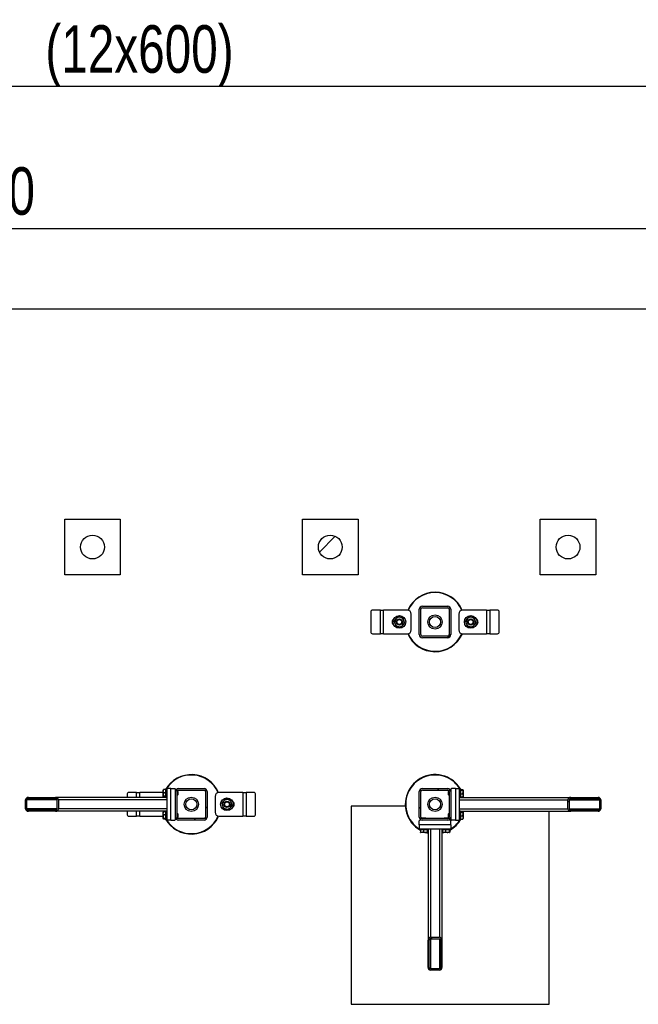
# Model space of a CAD drawing. Header units: millimetres. Extents: x 0 to 841, y 0 to 594.
# Tile 132 of 155: x 407 to 446, y 451 to 513. Entities that reach past the tile are written whole.
import ezdxf

# ---------------------------------------------------------------- set-up
doc = ezdxf.new("R2010")
doc.units = ezdxf.units.MM
doc.layers.add('COTES', color=1, linetype='Continuous')
doc.layers.add('TRAIT-FINS', color=9, linetype='Continuous')
doc.layers.add('TRAIT-FORT', color=4, linetype='Continuous', lineweight=25)
doc.styles.add('SLDTEXTSTYLE0', font='TXT', dxfattribs={"width": 0.75})
doc.dimstyles.new('SLDDIMSTYLE0', dxfattribs={"dimtxt": 3, "dimasz": 2, "dimexe": 0, "dimexo": 0.0625, "dimgap": 0.75, "dimtad": 1, "dimlfac": 40, "dimrnd": 1e-09, "dimzin": 12, "dimdsep": 46, "dimtxsty": 'SLDTEXTSTYLE0', "dimsah": 1, "dimcen": 0.09, "dimadec": 0, "dimazin": 3, "dimtfac": 1, "dimtofl": 0, "dimtmove": 0, "dimatfit": 3, "dimfxl": 1, "dimfrac": 2, "dimtolj": 1, "dimtzin": 12, "dimarcsym": 0})
doc.dimstyles.new('SLDDIMSTYLE1', dxfattribs={"dimtxt": 3, "dimasz": 2, "dimexe": 0, "dimexo": 0.0625, "dimgap": 0.75, "dimtad": 1, "dimdec": 0, "dimlfac": 40, "dimrnd": 1e-09, "dimzin": 12, "dimdsep": 46, "dimtxsty": 'SLDTEXTSTYLE0', "dimsah": 1, "dimcen": 0.09, "dimadec": 0, "dimazin": 3, "dimtfac": 1, "dimtdec": 0, "dimtofl": 0, "dimtmove": 0, "dimatfit": 3, "dimfxl": 1, "dimfrac": 2, "dimtolj": 1, "dimtzin": 12, "dimarcsym": 0})

# ---------------------------------------------------------------- blocks, each defined once
blk = doc.blocks.new('_D_11')
at = {"layer": 'COTES', "color": 1, "transparency": 16777216}
for p, q in [((324.511, 475.946), (324.511, 500.758)), ((486.011, 475.946), (486.011, 500.758)), ((324.511, 499.758), (486.011, 499.758))]:
    blk.add_line(p, q, dxfattribs=at)
for points in [[(324.511, 499.758), (326.511, 499.258), (326.511, 500.258)], [(486.011, 499.758), (484.011, 500.258), (484.011, 499.258)]]:
    blk.add_solid(points, dxfattribs=at)
at = {"layer": 'COTES', "color": 1, "transparency": 16777216, "insert": (400.828, 503.625), "char_height": 3, "attachment_point": 1, "style": 'SLDTEXTSTYLE0'}
blk.add_mtext('6460', dxfattribs=at)
blk = doc.blocks.new('_D_21')
at = {"layer": 'COTES', "color": 1, "transparency": 16777216}
for p, q in [((321.152, 480.672), (321.152, 509.713)), ((501.152, 480.672), (501.152, 509.713)), ((501.152, 508.713), (321.152, 508.713))]:
    blk.add_line(p, q, dxfattribs=at)
for points in [[(321.152, 508.713), (323.152, 508.213), (323.152, 509.213)], [(501.152, 508.713), (499.152, 509.213), (499.152, 508.213)]]:
    blk.add_solid(points, dxfattribs=at)
at = {"layer": 'COTES', "color": 1, "transparency": 16777216, "char_height": 3, "attachment_point": 1, "style": 'SLDTEXTSTYLE0'}
for s, insert in [('(12x600)', (408.179, 512.58)), ('7200', (398.187, 512.58))]:
    blk.add_mtext(s, dxfattribs=dict(at, insert=insert))

msp = doc.modelspace()

# ---------------------------------------------------------------- hatches: boundary and pattern name
at = {"layer": 'TRAIT-FINS'}
h = msp.add_hatch(dxfattribs=at)
h.set_pattern_fill('ANSI31', color=9, style=0)
edge = h.paths.add_edge_path(flags=0)
edge.add_arc((411.15193, 479.6718), 0.75, 0, 360)
h = msp.add_hatch(dxfattribs=at)
h.set_pattern_fill('ANSI31', color=9, style=0)
edge = h.paths.add_edge_path(flags=0)
edge.add_arc((426.15193, 479.6718), 0.75, 0, 360)
h = msp.add_hatch(dxfattribs=at)
h.set_pattern_fill('ANSI31', color=9, style=0)
edge = h.paths.add_edge_path(flags=0)
edge.add_arc((441.15193, 479.6718), 0.75, 0, 360)
h = msp.add_hatch(dxfattribs=at)
h.set_pattern_fill('ANSI31', color=9, angle=3e-322, style=0)
edge = h.paths.add_edge_path(flags=0)
edge.add_arc((433.56106, 475.74612), 0.2, 0, 90)
edge.add_line((433.56106, 475.94612), (431.96106, 475.94612))
edge.add_arc((431.96106, 475.74612), 0.2, 90, 180)
edge.add_line((431.76106, 475.74612), (431.76106, 474.14612))
edge.add_arc((431.96106, 474.14612), 0.2, 180, 270)
edge.add_line((431.96106, 473.94612), (433.56106, 473.94612))
edge.add_arc((433.56106, 474.14612), 0.2, 270, 360)
edge.add_line((433.76106, 474.14612), (433.76106, 475.74612))
edge = h.paths.add_edge_path(flags=0)
edge.add_line((431.96106, 475.84612), (433.56106, 475.84612))
edge.add_arc((433.56106, 475.74612), 0.1, 0, 90, ccw=False)
edge.add_line((433.66106, 475.74612), (433.66106, 474.14612))
edge.add_arc((433.56106, 474.14612), 0.1, 270, 360, ccw=False)
edge.add_line((433.56106, 474.04612), (431.96106, 474.04612))
edge.add_arc((431.96106, 474.14612), 0.1, 180, 270, ccw=False)
edge.add_line((431.86106, 474.14612), (431.86106, 475.74612))
edge.add_arc((431.96106, 475.74612), 0.1, 90, 180, ccw=False)
h = msp.add_hatch(dxfattribs=at)
h.set_pattern_fill('ANSI31', color=9, angle=3e-322, style=0)
edge = h.paths.add_edge_path(flags=0)
edge.add_line((408.82327, 463.88362), (407.10457, 463.88362))
edge.add_ellipse((407.10457, 463.73362), major_axis=(-0.1778, 0), ratio=0.84366149, start_angle=270, end_angle=360)
edge.add_line((406.92678, 463.73362), (406.92678, 463.15862))
edge.add_ellipse((407.10457, 463.15862), major_axis=(-0.1778, 0), ratio=0.84366149, start_angle=0, end_angle=90)
edge.add_line((407.10457, 463.00862), (408.82327, 463.00862))
edge.add_ellipse((408.82327, 463.15862), major_axis=(-0.1778, 0), ratio=0.84366149, start_angle=90, end_angle=180)
edge.add_line((409.00107, 463.15862), (409.00107, 463.73362))
edge.add_ellipse((408.82327, 463.73362), major_axis=(-0.1778, 0), ratio=0.84366149, start_angle=180, end_angle=270)
edge = h.paths.add_edge_path(flags=0)
edge.add_line((407.10457, 463.80862), (408.82327, 463.80862))
edge.add_ellipse((408.82327, 463.73362), major_axis=(-0.0889, 0), ratio=0.84366149, start_angle=180, end_angle=270, ccw=False)
edge.add_line((408.91217, 463.73362), (408.91217, 463.15862))
edge.add_ellipse((408.82327, 463.15862), major_axis=(-0.0889, 0), ratio=0.84366149, start_angle=90, end_angle=180, ccw=False)
edge.add_line((408.82327, 463.08362), (407.10457, 463.08362))
edge.add_ellipse((407.10457, 463.15862), major_axis=(-0.0889, 0), ratio=0.84366149, start_angle=0, end_angle=90, ccw=False)
edge.add_line((407.01568, 463.15862), (407.01568, 463.73362))
edge.add_ellipse((407.10457, 463.73362), major_axis=(-0.0889, 0), ratio=0.84366149, start_angle=-90, end_angle=0, ccw=False)
h = msp.add_hatch(dxfattribs=at)
h.set_pattern_fill('ANSI31', color=9, angle=3e-322, style=0)
edge = h.paths.add_edge_path(flags=0)
edge.add_arc((418.18606, 464.24612), 0.2, 0, 90)
edge.add_line((418.18606, 464.44612), (416.58606, 464.44612))
edge.add_arc((416.58606, 464.24612), 0.2, 90, 180)
edge.add_line((416.38606, 464.24612), (416.38606, 462.64612))
edge.add_arc((416.58606, 462.64612), 0.2, 180, 270)
edge.add_line((416.58606, 462.44612), (418.18606, 462.44612))
edge.add_arc((418.18606, 462.64612), 0.2, 270, 360)
edge.add_line((418.38606, 462.64612), (418.38606, 464.24612))
edge = h.paths.add_edge_path(flags=0)
edge.add_line((416.58606, 464.34612), (418.18606, 464.34612))
edge.add_arc((418.18606, 464.24612), 0.1, 0, 90, ccw=False)
edge.add_line((418.28606, 464.24612), (418.28606, 462.64612))
edge.add_arc((418.18606, 462.64612), 0.1, 270, 360, ccw=False)
edge.add_line((418.18606, 462.54612), (416.58606, 462.54612))
edge.add_arc((416.58606, 462.64612), 0.1, 180, 270, ccw=False)
edge.add_line((416.48606, 462.64612), (416.48606, 464.24612))
edge.add_arc((416.58606, 464.24612), 0.1, 90, 180, ccw=False)
h = msp.add_hatch(dxfattribs=at)
h.set_pattern_fill('ANSI31', color=9, angle=3e-322, style=0)
edge = h.paths.add_edge_path(flags=0)
edge.add_arc((431.96106, 464.24612), 0.2, 90, 180)
edge.add_line((431.76106, 464.24612), (431.76106, 462.64612))
edge.add_arc((431.96106, 462.64612), 0.2, 180, 270)
edge.add_line((431.96106, 462.44612), (433.56106, 462.44612))
edge.add_arc((433.56106, 462.64612), 0.2, 270, 360)
edge.add_line((433.76106, 462.64612), (433.76106, 464.24612))
edge.add_arc((433.56106, 464.24612), 0.2, 0, 90)
edge.add_line((433.56106, 464.44612), (431.96106, 464.44612))
edge = h.paths.add_edge_path(flags=0)
edge.add_line((431.86106, 462.64612), (431.86106, 464.24612))
edge.add_arc((431.96106, 464.24612), 0.1, 90, 180, ccw=False)
edge.add_line((431.96106, 464.34612), (433.56106, 464.34612))
edge.add_arc((433.56106, 464.24612), 0.1, 0, 90, ccw=False)
edge.add_line((433.66106, 464.24612), (433.66106, 462.64612))
edge.add_arc((433.56106, 462.64612), 0.1, 270, 360, ccw=False)
edge.add_line((433.56106, 462.54612), (431.96106, 462.54612))
edge.add_arc((431.96106, 462.64612), 0.1, 180, 270, ccw=False)
h = msp.add_hatch(dxfattribs=at)
h.set_pattern_fill('ANSI31', color=9, angle=3e-322, style=0)
edge = h.paths.add_edge_path(flags=0)
edge.add_line((441.32385, 463.00862), (443.04255, 463.00862))
edge.add_ellipse((443.04255, 463.15862), major_axis=(0.1778, 0), ratio=0.84366149, start_angle=270, end_angle=360)
edge.add_line((443.22034, 463.15862), (443.22034, 463.73362))
edge.add_ellipse((443.04255, 463.73362), major_axis=(0.1778, 0), ratio=0.84366149, start_angle=0, end_angle=90)
edge.add_line((443.04255, 463.88362), (441.32385, 463.88362))
edge.add_ellipse((441.32385, 463.73362), major_axis=(0.1778, 0), ratio=0.84366149, start_angle=90, end_angle=180)
edge.add_line((441.14605, 463.73362), (441.14605, 463.15862))
edge.add_ellipse((441.32385, 463.15862), major_axis=(0.1778, 0), ratio=0.84366149, start_angle=180, end_angle=270)
edge = h.paths.add_edge_path(flags=0)
edge.add_line((443.04255, 463.08362), (441.32385, 463.08362))
edge.add_ellipse((441.32385, 463.15862), major_axis=(0.0889, 0), ratio=0.84366149, start_angle=180, end_angle=270, ccw=False)
edge.add_line((441.23495, 463.15862), (441.23495, 463.73362))
edge.add_ellipse((441.32385, 463.73362), major_axis=(0.0889, 0), ratio=0.84366149, start_angle=90, end_angle=180, ccw=False)
edge.add_line((441.32385, 463.80862), (443.04255, 463.80862))
edge.add_ellipse((443.04255, 463.73362), major_axis=(0.0889, 0), ratio=0.84366149, start_angle=0, end_angle=90, ccw=False)
edge.add_line((443.13145, 463.73362), (443.13145, 463.15862))
edge.add_ellipse((443.04255, 463.15862), major_axis=(0.0889, 0), ratio=0.84366149, start_angle=-90, end_angle=0, ccw=False)
h = msp.add_hatch(dxfattribs=at)
h.set_pattern_fill('ANSI31', color=9, angle=3e-322, style=0)
edge = h.paths.add_edge_path(flags=0)
edge.add_line((432.32356, 454.88333), (432.32356, 453.16463))
edge.add_ellipse((432.47356, 453.16463), major_axis=(0, -0.1778), ratio=0.84366149, start_angle=270, end_angle=360)
edge.add_line((432.47356, 452.98684), (433.04856, 452.98684))
edge.add_ellipse((433.04856, 453.16463), major_axis=(0, -0.1778), ratio=0.84366149, start_angle=0, end_angle=90)
edge.add_line((433.19856, 453.16463), (433.19856, 454.88333))
edge.add_ellipse((433.04856, 454.88333), major_axis=(0, -0.1778), ratio=0.84366149, start_angle=90, end_angle=180)
edge.add_line((433.04856, 455.06113), (432.47356, 455.06113))
edge.add_ellipse((432.47356, 454.88333), major_axis=(0, -0.1778), ratio=0.84366149, start_angle=180, end_angle=270)
edge = h.paths.add_edge_path(flags=0)
edge.add_line((432.39856, 453.16463), (432.39856, 454.88333))
edge.add_ellipse((432.47356, 454.88333), major_axis=(0, -0.0889), ratio=0.84366149, start_angle=180, end_angle=270, ccw=False)
edge.add_line((432.47356, 454.97223), (433.04856, 454.97223))
edge.add_ellipse((433.04856, 454.88333), major_axis=(0, -0.0889), ratio=0.84366149, start_angle=90, end_angle=180, ccw=False)
edge.add_line((433.12356, 454.88333), (433.12356, 453.16463))
edge.add_ellipse((433.04856, 453.16463), major_axis=(0, -0.0889), ratio=0.84366149, start_angle=0, end_angle=90, ccw=False)
edge.add_line((433.04856, 453.07573), (432.47356, 453.07573))
edge.add_ellipse((432.47356, 453.16463), major_axis=(0, -0.0889), ratio=0.84366149, start_angle=-90, end_angle=0, ccw=False)

# ---------------------------------------------------------------- linework, layer by layer
at = {"layer": 'TRAIT-FORT', "color": 4, "linetype": 'Continuous', "lineweight": 25}
for p, q in [((516.15193, 494.6718), (306.15193, 494.6718)), ((409.40193, 477.9218), (409.40193, 481.4218)), ((409.40193, 481.4218), (412.90193, 481.4218)), ((412.90193, 481.4218), (412.90193, 477.9218)), ((424.40193, 477.9218), (424.40193, 481.4218)), ((424.40193, 481.4218), (427.90193, 481.4218)), ((427.90193, 481.4218), (427.90193, 477.9218)), ((439.40193, 477.9218), (439.40193, 481.4218)), ((439.40193, 481.4218), (442.90193, 481.4218)), ((442.90193, 481.4218), (442.90193, 477.9218)), ((412.90193, 477.9218), (409.40193, 477.9218)), ((427.90193, 477.9218), (424.40193, 477.9218)), ((442.90193, 477.9218), (439.40193, 477.9218)), ((429.31106, 475.69612), (428.81621, 475.69612)), ((429.31106, 474.19612), (429.31106, 475.69612)), ((429.31106, 475.69612), (429.51106, 475.69612)), ((431.01106, 475.69612), (429.51106, 475.69612)), ((429.51106, 474.19612), (429.51106, 475.69612)), ((431.76106, 474.14612), (431.76106, 475.74612)), ((431.86106, 474.14612), (431.86106, 475.74612)), ((431.96106, 475.94612), (433.56106, 475.94612)), ((431.96106, 475.84612), (433.56106, 475.84612)), ((433.66106, 475.74612), (433.66106, 474.14612)), ((433.76106, 475.74612), (433.76106, 474.14612)), ((436.01106, 475.69612), (434.51106, 475.69612)), ((436.01106, 475.69612), (436.01106, 474.19612)), ((436.01106, 475.69612), (436.21106, 475.69612)), ((436.21106, 475.69612), (436.21106, 474.19612)), ((436.70592, 475.69612), (436.21106, 475.69612)), ((428.70795, 475.57112), (428.70795, 474.32112)), ((431.26106, 474.44612), (431.26106, 475.44612)), ((434.26106, 475.44612), (434.26106, 474.44612)), ((436.81417, 474.32112), (436.81417, 475.57112)), ((428.81621, 474.19612), (429.31106, 474.19612)), ((429.51106, 474.19612), (429.31106, 474.19612)), ((429.51106, 474.19612), (431.01106, 474.19612)), ((433.56106, 474.04612), (431.96106, 474.04612)), ((433.56106, 473.94612), (431.96106, 473.94612)), ((434.44215, 474.17382), (434.45664, 474.20618)), ((434.48108, 474.19968), (434.46487, 474.16338)), ((434.51106, 474.19612), (436.01106, 474.19612)), ((436.21106, 474.19612), (436.01106, 474.19612)), ((436.21106, 474.19612), (436.70592, 474.19612)), ((407.10457, 463.88362), (408.82327, 463.88362)), ((415.78606, 463.88362), (408.82327, 463.88362)), ((413.33295, 464.07112), (413.33295, 463.88362)), ((413.93606, 464.19612), (413.44121, 464.19612)), ((413.93606, 464.19612), (414.13606, 464.19612)), ((413.93606, 463.88362), (413.93606, 464.19612)), ((415.61106, 464.19612), (414.13606, 464.19612)), ((414.13606, 463.88362), (414.13606, 464.19612)), ((415.61814, 464.36026), (415.61106, 464.34799)), ((415.61106, 463.94424), (415.61106, 464.34799)), ((415.61106, 463.94424), (415.61814, 463.93198)), ((415.78606, 464.37214), (415.63617, 464.37214)), ((415.78606, 464.17642), (415.63617, 464.17642)), ((415.78606, 463.9504), (415.63617, 463.9504)), ((415.78606, 463.92009), (415.63617, 463.92009)), ((415.83606, 464.42112), (415.78606, 464.42112)), ((415.78606, 464.40014), (415.78606, 464.42112)), ((415.78606, 463.87112), (415.78606, 464.40014)), ((415.78606, 463.87112), (415.83606, 463.87112)), ((416.08606, 464.44612), (415.83606, 464.44612)), ((415.83606, 464.44612), (415.83606, 462.44612)), ((416.08606, 464.44612), (416.33606, 464.44612)), ((416.08606, 462.44612), (416.08606, 464.44612)), ((416.38606, 464.39612), (416.33606, 464.44612)), ((416.38606, 464.24612), (416.38606, 464.39612)), ((416.38763, 464.27112), (416.38606, 464.27112)), ((416.38606, 462.64612), (416.38606, 464.24612)), ((416.48606, 462.64612), (416.48606, 464.24612)), ((416.48606, 464.02112), (416.51856, 464.02112)), ((416.51856, 464.27112), (416.48924, 464.27112)), ((416.53606, 464.25362), (416.51856, 464.27112)), ((416.51856, 464.02112), (416.51856, 464.27112)), ((416.51856, 464.02112), (416.53606, 464.03862)), ((416.53606, 464.25362), (416.53606, 464.03862)), ((416.58606, 464.44612), (418.18606, 464.44612)), ((416.58606, 464.34612), (418.18606, 464.34612)), ((418.28606, 464.24612), (418.28606, 462.64612)), ((418.38606, 464.24612), (418.38606, 462.64612)), ((418.88606, 463.94612), (418.88606, 462.94612)), ((420.63606, 464.19612), (419.13606, 464.19612)), ((420.63606, 464.19612), (420.63606, 462.69612)), ((420.63606, 464.19612), (420.83606, 464.19612)), ((420.83606, 464.19612), (420.83606, 462.69612)), ((421.33092, 464.19612), (420.83606, 464.19612)), ((421.43917, 462.82112), (421.43917, 464.07112)), ((431.76106, 462.64612), (431.76106, 464.24612)), ((431.86106, 462.64612), (431.86106, 464.24612)), ((431.96106, 464.44612), (433.56106, 464.44612)), ((431.96106, 464.34612), (433.56106, 464.34612)), ((433.62856, 464.27112), (433.61106, 464.25362)), ((433.61106, 464.03862), (433.61106, 464.25362)), ((433.61106, 464.03862), (433.62856, 464.02112)), ((433.65789, 464.27112), (433.62856, 464.27112)), ((433.62856, 464.27112), (433.62856, 464.02112)), ((433.62856, 464.02112), (433.66106, 464.02112)), ((433.66106, 464.24612), (433.66106, 462.64612)), ((433.76106, 464.27112), (433.75949, 464.27112)), ((433.81106, 464.44612), (433.76106, 464.39612)), ((433.76106, 464.39612), (433.76106, 464.24612)), ((433.76106, 464.24612), (433.76106, 462.64612)), ((434.06106, 464.44612), (433.81106, 464.44612)), ((434.06106, 464.44612), (434.06106, 462.44612)), ((434.06106, 464.44612), (434.31106, 464.44612)), ((434.31106, 462.44612), (434.31106, 464.44612)), ((434.36106, 464.42112), (434.31106, 464.42112)), ((434.31106, 463.87112), (434.36106, 463.87112)), ((434.36106, 464.42112), (434.36106, 463.89209)), ((434.36106, 464.37214), (434.51095, 464.37214)), ((434.36106, 464.34184), (434.51095, 464.34184)), ((434.36106, 464.11582), (434.51095, 464.11582)), ((434.36106, 463.92009), (434.51095, 463.92009)), ((434.36106, 463.89209), (434.36106, 463.87112)), ((434.36106, 463.88362), (441.32385, 463.88362)), ((434.53606, 464.34799), (434.52898, 464.36026)), ((434.52898, 463.93198), (434.53606, 463.94424)), ((434.53606, 464.34799), (434.53606, 463.94424)), ((441.32385, 463.88362), (443.04255, 463.88362)), ((406.92678, 463.15862), (406.92678, 463.73362)), ((407.01568, 463.15862), (407.01568, 463.73362)), ((408.91217, 463.73362), (407.01568, 463.73362)), ((407.10457, 463.80862), (408.82327, 463.80862)), ((408.91217, 463.73362), (408.91217, 463.15862)), ((409.00107, 463.73362), (409.00107, 463.15862)), ((415.83606, 463.73362), (409.00107, 463.73362)), ((427.46307, 463.33424), (427.46307, 450.83424)), ((430.8894, 463.33424), (427.46307, 463.33424)), ((434.31106, 463.73362), (441.14605, 463.73362)), ((441.14605, 463.15862), (441.14605, 463.73362)), ((441.23495, 463.15862), (441.23495, 463.73362)), ((441.23495, 463.73362), (443.13145, 463.73362)), ((441.32385, 463.80862), (443.04255, 463.80862)), ((443.13145, 463.73362), (443.13145, 463.15862)), ((443.22034, 463.73362), (443.22034, 463.15862)), ((408.91217, 463.15862), (407.01568, 463.15862)), ((408.82327, 463.08362), (407.10457, 463.08362)), ((408.82327, 463.00862), (407.10457, 463.00862)), ((415.78606, 463.00862), (408.82327, 463.00862)), ((415.83606, 463.15862), (409.00107, 463.15862)), ((413.33295, 463.00862), (413.33295, 462.82112)), ((413.44121, 462.69612), (413.93606, 462.69612)), ((413.93606, 462.69612), (413.93606, 463.00862)), ((414.13606, 462.69612), (413.93606, 462.69612)), ((414.13606, 462.69612), (414.13606, 463.00862)), ((414.13606, 462.69612), (415.61106, 462.69612)), ((415.61814, 462.96026), (415.61106, 462.94799)), ((415.61106, 462.54424), (415.61106, 462.94799)), ((415.78606, 462.97214), (415.63617, 462.97214)), ((415.78606, 462.77642), (415.63617, 462.77642)), ((415.83606, 463.02112), (415.78606, 463.02112)), ((415.78606, 463.00014), (415.78606, 463.02112)), ((415.78606, 462.47112), (415.78606, 463.00014)), ((416.38606, 462.49612), (416.38606, 462.64612)), ((416.38606, 462.62112), (416.38763, 462.62112)), ((416.51856, 462.87112), (416.48606, 462.87112)), ((416.48924, 462.62112), (416.51856, 462.62112)), ((416.53606, 462.85362), (416.51856, 462.87112)), ((416.51856, 462.62112), (416.51856, 462.87112)), ((416.51856, 462.62112), (416.53606, 462.63862)), ((416.53606, 462.85362), (416.53606, 462.63862)), ((419.06715, 462.67382), (419.08164, 462.70618)), ((419.10608, 462.69968), (419.08987, 462.66338)), ((419.13606, 462.69612), (420.63606, 462.69612)), ((420.83606, 462.69612), (420.63606, 462.69612)), ((420.83606, 462.69612), (421.33092, 462.69612)), ((433.62856, 462.87112), (433.61106, 462.85362)), ((433.61106, 462.63862), (433.61106, 462.85362)), ((433.61106, 462.63862), (433.62856, 462.62112)), ((433.66106, 462.87112), (433.62856, 462.87112)), ((433.62856, 462.87112), (433.62856, 462.62112)), ((433.62856, 462.62112), (433.65789, 462.62112)), ((433.75949, 462.62112), (433.76106, 462.62112)), ((433.76106, 462.64612), (433.76106, 462.49612)), ((434.31106, 463.15862), (441.14605, 463.15862)), ((434.36106, 463.02112), (434.31106, 463.02112)), ((434.36106, 463.02112), (434.36106, 462.49209)), ((434.36106, 463.00862), (441.32385, 463.00862)), ((434.36106, 462.97214), (434.51095, 462.97214)), ((434.36106, 462.94184), (434.51095, 462.94184)), ((434.36106, 462.71582), (434.51095, 462.71582)), ((434.53606, 462.94799), (434.52898, 462.96026)), ((434.53606, 462.94799), (434.53606, 462.54424)), ((439.96307, 450.83424), (439.96307, 463.00862)), ((441.23495, 463.15862), (443.13145, 463.15862)), ((443.04255, 463.08362), (441.32385, 463.08362)), ((443.04255, 463.00862), (441.32385, 463.00862)), ((415.61106, 462.54424), (415.61814, 462.53198)), ((415.78606, 462.5504), (415.63617, 462.5504)), ((415.78606, 462.52009), (415.63617, 462.52009)), ((415.78606, 462.47112), (415.83606, 462.47112)), ((416.08606, 462.44612), (415.83606, 462.44612)), ((416.08606, 462.44612), (416.33606, 462.44612)), ((416.33606, 462.44612), (416.38606, 462.49612)), ((418.18606, 462.54612), (416.58606, 462.54612)), ((418.18606, 462.44612), (416.58606, 462.44612)), ((431.81106, 462.44612), (431.76106, 462.39612)), ((431.76106, 462.14612), (431.76106, 462.39612)), ((433.76106, 462.14612), (431.76106, 462.14612)), ((431.76106, 462.14612), (431.76106, 461.89612)), ((431.96106, 462.44612), (431.81106, 462.44612)), ((431.95356, 462.59612), (431.93606, 462.57862)), ((431.93606, 462.57862), (431.93606, 462.54929)), ((432.18606, 462.57862), (431.93606, 462.57862)), ((431.93606, 462.44769), (431.93606, 462.44612)), ((431.95356, 462.59612), (432.16856, 462.59612)), ((433.56106, 462.54612), (431.96106, 462.54612)), ((433.56106, 462.44612), (431.96106, 462.44612)), ((432.18606, 462.57862), (432.16856, 462.59612)), ((432.18606, 462.54612), (432.18606, 462.57862)), ((433.35356, 462.59612), (433.33606, 462.57862)), ((433.33606, 462.57862), (433.33606, 462.54612)), ((433.58606, 462.57862), (433.33606, 462.57862)), ((433.35356, 462.59612), (433.56856, 462.59612)), ((433.71106, 462.44612), (433.56106, 462.44612)), ((433.58606, 462.57862), (433.56856, 462.59612)), ((433.58606, 462.54929), (433.58606, 462.57862)), ((433.58606, 462.44612), (433.58606, 462.44769)), ((433.76106, 462.39612), (433.71106, 462.44612)), ((433.76106, 462.49612), (433.81106, 462.44612)), ((433.76106, 462.14612), (433.76106, 462.39612)), ((433.76106, 462.14612), (433.76106, 461.89612)), ((434.06106, 462.44612), (433.81106, 462.44612)), ((434.06106, 462.44612), (434.31106, 462.44612)), ((434.31106, 462.47112), (434.36106, 462.47112)), ((434.36106, 462.52009), (434.51095, 462.52009)), ((434.36106, 462.49209), (434.36106, 462.47112)), ((434.52898, 462.53198), (434.53606, 462.54424)), ((431.76106, 461.89612), (433.76106, 461.89612)), ((431.78606, 461.89612), (431.78606, 461.84612)), ((431.80704, 461.84612), (431.78606, 461.84612)), ((432.33606, 461.84612), (431.80704, 461.84612)), ((431.83504, 461.84612), (431.83504, 461.69623)), ((431.84692, 461.6782), (431.85919, 461.67112)), ((432.26294, 461.67112), (431.85919, 461.67112)), ((432.03076, 461.84612), (432.03076, 461.69623)), ((432.25678, 461.84612), (432.25678, 461.69623)), ((432.26294, 461.67112), (432.2752, 461.6782)), ((432.28709, 461.84612), (432.28709, 461.69623)), ((432.32356, 461.84612), (432.32356, 454.88333)), ((432.33606, 461.84612), (432.33606, 461.89612)), ((432.47356, 461.89612), (432.47356, 455.06113)), ((433.04856, 461.89612), (433.04856, 455.06113)), ((433.18606, 461.89612), (433.18606, 461.84612)), ((433.20704, 461.84612), (433.18606, 461.84612)), ((433.19856, 461.84612), (433.19856, 454.88333)), ((433.19856, 461.64859), (433.28248, 461.67112)), ((433.73606, 461.84612), (433.20704, 461.84612)), ((433.23504, 461.84612), (433.23504, 461.69623)), ((433.24692, 461.6782), (433.25919, 461.67112)), ((433.66294, 461.67112), (433.25919, 461.67112)), ((433.43076, 461.84612), (433.43076, 461.69623)), ((433.65678, 461.84612), (433.65678, 461.69623)), ((433.66294, 461.67112), (433.6752, 461.6782)), ((433.68709, 461.84612), (433.68709, 461.69623)), ((433.73606, 461.84612), (433.73606, 461.89612)), ((432.32356, 453.16463), (432.32356, 454.88333)), ((432.39856, 453.16463), (432.39856, 454.88333)), ((432.47356, 455.06113), (433.04856, 455.06113)), ((432.47356, 454.97223), (433.04856, 454.97223)), ((432.47356, 454.97223), (432.47356, 453.07573)), ((433.04856, 454.97223), (433.04856, 453.07573)), ((433.12356, 454.88333), (433.12356, 453.16463)), ((433.19856, 454.88333), (433.19856, 453.16463)), ((433.04856, 453.07573), (432.47356, 453.07573)), ((433.04856, 452.98684), (432.47356, 452.98684)), ((427.46307, 450.83424), (439.96307, 450.83424))]:
    msp.add_line(p, q, dxfattribs=at)
at = {"layer": 'TRAIT-FORT', "color": 4, "linetype": 'Continuous', "lineweight": 25, "flags": 128}
for points in [[(434.55859, 463.88362), (434.55691, 463.89045), (434.53606, 463.96753)], [(434.53606, 462.9247), (434.5577, 463.00499), (434.55859, 463.00862)], [(432.23964, 461.67112), (432.28898, 461.65736), (432.32356, 461.64859)], [(433.36521, 461.67112), (433.30501, 461.65175), (433.19856, 461.62287)]]:
    msp.add_lwpolyline(points, dxfattribs=at)
at = {"layer": 'TRAIT-FORT', "color": 4, "linetype": 'Continuous', "lineweight": 25}
for centre, radius in [((411.15193, 479.6718), 0.75), ((426.15193, 479.6718), 0.75), ((441.15193, 479.6718), 0.75), ((430.51106, 474.94612), 0.4), ((430.51106, 474.94612), 0.2), ((430.51106, 474.94612), 0.1525), ((432.76106, 474.94612), 0.45), ((432.76106, 474.94612), 0.35), ((435.01106, 474.94612), 0.4), ((435.01106, 474.94612), 0.2), ((435.01106, 474.94612), 0.1525), ((417.38606, 463.44612), 0.45), ((419.63606, 463.44612), 0.4), ((432.76106, 463.44612), 0.45), ((417.38606, 463.44612), 0.35), ((419.63606, 463.44612), 0.2), ((419.63606, 463.44612), 0.1525), ((432.76106, 463.44612), 0.35)]:
    msp.add_circle(centre, radius, dxfattribs=at)
for centre, radius, start, end in [((432.76106, 474.94612), 1.875, 23.4127467, 156.5397294), ((432.76106, 474.94612), 1.85, 23.583394, 156.4290806), ((428.82523, 475.57893), 0.11753, 94.4019497, 183.811261), ((431.01106, 475.44612), 0.25, 0, 90), ((431.96106, 475.74612), 0.2, 90, 180), ((431.96106, 475.74612), 0.1, 90, 180), ((433.56106, 475.74612), 0.2, 0, 90), ((433.56106, 475.74612), 0.1, 0, 90), ((434.51106, 475.44612), 0.25, 90, 180), ((436.6969, 475.57893), 0.11753, 356.188739, 85.5980503), ((430.26106, 474.94612), 0.2125, 118.8911536, 240.7990621), ((430.51106, 474.94612), 0.3, 139.4977942, 199.4977942), ((430.51106, 474.94612), 0.3, 79.4977942, 139.4977942), ((430.51106, 474.94612), 0.3, 19.4977942, 79.4977942), ((430.51106, 474.94612), 0.3, 319.4977942, 19.4977942), ((435.01106, 474.94612), 0.3, 139.4977942, 199.4977942), ((435.01106, 474.94612), 0.3, 79.4977942, 139.4977942), ((435.01106, 474.94612), 0.3, 19.4977942, 79.4977942), ((435.01106, 474.94612), 0.3, 319.4977942, 19.4977942), ((435.26106, 474.94612), 0.2125, 298.8911536, 60.7990621), ((430.51106, 474.94612), 0.3, 199.4977942, 259.4977942), ((430.51106, 474.94612), 0.3, 259.4977942, 319.4977942), ((431.01106, 474.44612), 0.25, 270, 0), ((434.51106, 474.44612), 0.25, 180, 270), ((435.01106, 474.94612), 0.3, 199.4977942, 259.4977942), ((435.01106, 474.94612), 0.3, 259.4977942, 319.4977942), ((428.82523, 474.31331), 0.11753, 176.188739, 265.5980503), ((432.76106, 474.94612), 1.875, 203.4118281, 335.3258104), ((432.76106, 474.94612), 1.85, 203.5723068, 335.3258104), ((431.96106, 474.14612), 0.2, 180, 270), ((431.96106, 474.14612), 0.1, 180, 270), ((433.56106, 474.14612), 0.2, 270, 0), ((433.56106, 474.14612), 0.1, 270, 0), ((436.6969, 474.31331), 0.11753, 274.4019497, 3.811261), ((417.38606, 463.44612), 1.875, 23.4127467, 150.4040958), ((417.38606, 463.44612), 1.85, 23.583394, 148.1951978), ((432.76106, 463.44612), 1.875, 65.3258104, 240.4040958), ((432.76106, 463.44612), 1.85, 65.3258104, 238.1951978), ((432.76106, 463.44612), 1.85, 31.8048022, 65.3258104), ((432.76106, 463.44612), 1.875, 29.5959042, 65.3258104), ((413.45023, 464.07893), 0.11753, 94.4019497, 183.811261), ((416.58606, 464.24612), 0.2, 90, 180), ((416.58606, 464.24612), 0.1, 90, 180), ((418.18606, 464.24612), 0.2, 0, 90), ((418.18606, 464.24612), 0.1, 0, 90), ((419.13606, 463.94612), 0.25, 90, 180), ((421.3219, 464.07893), 0.11753, 356.188739, 85.5980503), ((431.96106, 464.24612), 0.2, 90, 180), ((431.96106, 464.24612), 0.1, 90, 180), ((433.56106, 464.24612), 0.2, 0, 90), ((433.56106, 464.24612), 0.1, 0, 90), ((432.76106, 463.44612), 1.875, 13.4933988, 18.796905), ((419.63606, 463.44612), 0.3, 139.4977942, 199.4977942), ((419.63606, 463.44612), 0.3, 199.4977942, 259.4977942), ((419.63606, 463.44612), 0.3, 79.4977942, 139.4977942), ((419.63606, 463.44612), 0.3, 259.4977942, 319.4977942), ((419.63606, 463.44612), 0.3, 19.4977942, 79.4977942), ((419.63606, 463.44612), 0.3, 319.4977942, 19.4977942), ((419.88606, 463.44612), 0.2125, 298.8911536, 60.7990621), ((413.45023, 462.81331), 0.11753, 176.188739, 265.5980503), ((417.38606, 463.44612), 1.875, 209.5959042, 335.3258104), ((417.38606, 463.44612), 1.85, 211.8048022, 335.3258104), ((416.58606, 462.64612), 0.2, 180, 270), ((416.58606, 462.64612), 0.1, 180, 270), ((418.18606, 462.64612), 0.2, 270, 360), ((418.18606, 462.64612), 0.1, 270, 360), ((419.13606, 462.94612), 0.25, 180, 270), ((421.3219, 462.81331), 0.11753, 274.4019497, 3.811261), ((431.96106, 462.64612), 0.2, 180, 270), ((431.96106, 462.64612), 0.1, 180, 270), ((433.56106, 462.64612), 0.2, 270, 360), ((433.56106, 462.64612), 0.1, 270, 0), ((432.76106, 463.44612), 1.875, 341.203095, 346.5066012), ((432.76106, 463.44612), 1.875, 299.5959042, 330.4040958), ((432.76106, 463.44612), 1.85, 301.8048022, 328.1951978), ((432.76106, 463.44612), 1.875, 251.203095, 256.5066012)]:
    msp.add_arc(centre, radius, start, end, dxfattribs=at)
for centre, major_axis, start_param, end_param in [((407.10457, 463.73362), (-0.1778, 0), 4.71238898, 6.28318531), ((408.82327, 463.73362), (-0.1778, 0), 3.14159265, 4.71238898), ((441.32385, 463.73362), (0.1778, 0), 1.57079633, 3.14159265), ((443.04255, 463.73362), (0.1778, 0), 0, 1.57079633), ((407.10457, 463.73362), (-0.0889, 0), 4.71238898, 6.28318531), ((408.82327, 463.73362), (-0.0889, 0), 3.14159265, 4.71238898), ((441.32385, 463.73362), (0.0889, 0), 1.57079633, 3.14159265), ((443.04255, 463.73362), (0.0889, 0), 0, 1.57079633), ((407.10457, 463.15862), (-0.1778, 0), 0, 1.57079633), ((407.10457, 463.15862), (-0.0889, 0), 0, 1.57079633), ((408.82327, 463.15862), (-0.1778, 0), 1.57079633, 3.14159265), ((408.82327, 463.15862), (-0.0889, 0), 1.57079633, 3.14159265), ((441.32385, 463.15862), (0.1778, 0), 3.14159265, 4.71238898), ((441.32385, 463.15862), (0.0889, 0), 3.14159265, 4.71238898), ((443.04255, 463.15862), (0.0889, 0), 4.71238898, 6.28318531), ((443.04255, 463.15862), (0.1778, 0), 4.71238898, 6.28318531), ((432.47356, 454.88333), (0, -0.1778), 3.14159265, 4.71238898), ((432.47356, 454.88333), (0, -0.0889), 3.14159265, 4.71238898), ((433.04856, 454.88333), (0, -0.1778), 1.57079633, 3.14159265), ((433.04856, 454.88333), (0, -0.0889), 1.57079633, 3.14159265), ((432.47356, 453.16463), (0, -0.1778), 4.71238898, 6.28318531), ((432.47356, 453.16463), (0, -0.0889), 4.71238898, 6.28318531), ((433.04856, 453.16463), (0, -0.1778), 0, 1.57079633), ((433.04856, 453.16463), (0, -0.0889), 0, 1.57079633)]:
    msp.add_ellipse(centre, major_axis=major_axis, ratio=0.84366149, start_param=start_param, end_param=end_param, dxfattribs=at)
for points, knots in [([(430.28295, 475.14096), (430.26416, 475.11896), (430.22642, 475.07478), (430.18916, 475.03116), (430.17045, 475.00926)], [0, 0, 0, 0, 0.49784375, 1, 1, 1, 1]), ([(430.39544, 475.27266), (430.37688, 475.25094), (430.33963, 475.20732), (430.30189, 475.16314), (430.28295, 475.14096)], [0, 0, 0, 0, 0.49816549, 1, 1, 1, 1]), ([(430.56574, 475.24109), (430.5373, 475.24637), (430.48016, 475.25696), (430.42376, 475.26741), (430.39544, 475.27266)], [0, 0, 0, 0, 0.49784375, 1, 1, 1, 1]), ([(430.73605, 475.20952), (430.70795, 475.21473), (430.65155, 475.22519), (430.59442, 475.23578), (430.56574, 475.24109)], [0, 0, 0, 0, 0.49816549, 1, 1, 1, 1]), ([(430.79386, 475.04625), (430.7842, 475.07352), (430.76481, 475.1283), (430.74566, 475.18237), (430.73605, 475.20952)], [0, 0, 0, 0, 0.49784375, 1, 1, 1, 1]), ([(430.85167, 474.88298), (430.84213, 474.90991), (430.82299, 474.96398), (430.80359, 475.01876), (430.79386, 475.04625)], [0, 0, 0, 0, 0.49816549, 1, 1, 1, 1]), ([(434.78295, 475.14096), (434.76416, 475.11896), (434.72642, 475.07478), (434.68916, 475.03116), (434.67045, 475.00926)], [0, 0, 0, 0, 0.49784375, 1, 1, 1, 1]), ([(434.89544, 475.27266), (434.87688, 475.25094), (434.83963, 475.20732), (434.80189, 475.16314), (434.78295, 475.14096)], [0, 0, 0, 0, 0.49816548, 1, 1, 1, 1]), ([(435.06574, 475.24109), (435.0373, 475.24637), (434.98016, 475.25696), (434.92376, 475.26741), (434.89544, 475.27266)], [0, 0, 0, 0, 0.49784375, 1, 1, 1, 1]), ([(435.23605, 475.20952), (435.20795, 475.21473), (435.15155, 475.22519), (435.09442, 475.23578), (435.06574, 475.24109)], [0, 0, 0, 0, 0.49816548, 1, 1, 1, 1]), ([(435.29386, 475.04625), (435.2842, 475.07352), (435.26481, 475.1283), (435.24566, 475.18237), (435.23605, 475.20952)], [0, 0, 0, 0, 0.49784375, 1, 1, 1, 1]), ([(435.35167, 474.88298), (435.34213, 474.90991), (435.32299, 474.96398), (435.30359, 475.01876), (435.29386, 475.04625)], [0, 0, 0, 0, 0.49816548, 1, 1, 1, 1]), ([(430.17045, 475.00926), (430.17999, 474.98232), (430.19914, 474.92825), (430.21853, 474.87348), (430.22826, 474.84599)], [0, 0, 0, 0, 0.49816548, 1, 1, 1, 1]), ([(430.22826, 474.84599), (430.23792, 474.81872), (430.25732, 474.76394), (430.27646, 474.70987), (430.28608, 474.68271)], [0, 0, 0, 0, 0.49784375, 1, 1, 1, 1]), ([(430.28608, 474.68271), (430.31417, 474.67751), (430.37057, 474.66705), (430.42771, 474.65646), (430.45638, 474.65114)], [0, 0, 0, 0, 0.49816548, 1, 1, 1, 1]), ([(430.45638, 474.65114), (430.48482, 474.64587), (430.54196, 474.63528), (430.59836, 474.62482), (430.62668, 474.61957)], [0, 0, 0, 0, 0.49784375, 1, 1, 1, 1]), ([(430.62668, 474.61957), (430.64524, 474.6413), (430.6825, 474.68492), (430.72024, 474.7291), (430.73918, 474.75128)], [0, 0, 0, 0, 0.49816548, 1, 1, 1, 1]), ([(430.73918, 474.75128), (430.75796, 474.77327), (430.7957, 474.81746), (430.83296, 474.86107), (430.85167, 474.88298)], [0, 0, 0, 0, 0.49784375, 1, 1, 1, 1]), ([(434.67045, 475.00926), (434.67999, 474.98232), (434.69914, 474.92825), (434.71853, 474.87348), (434.72826, 474.84599)], [0, 0, 0, 0, 0.49816549, 1, 1, 1, 1]), ([(434.72826, 474.84599), (434.73792, 474.81872), (434.75732, 474.76394), (434.77646, 474.70987), (434.78608, 474.68271)], [0, 0, 0, 0, 0.49784375, 1, 1, 1, 1]), ([(434.78608, 474.68271), (434.81417, 474.67751), (434.87057, 474.66705), (434.92771, 474.65646), (434.95638, 474.65114)], [0, 0, 0, 0, 0.49816549, 1, 1, 1, 1]), ([(434.95638, 474.65114), (434.98482, 474.64587), (435.04196, 474.63528), (435.09836, 474.62482), (435.12668, 474.61957)], [0, 0, 0, 0, 0.49784375, 1, 1, 1, 1]), ([(435.12668, 474.61957), (435.14524, 474.6413), (435.1825, 474.68492), (435.22024, 474.7291), (435.23918, 474.75128)], [0, 0, 0, 0, 0.49816549, 1, 1, 1, 1]), ([(435.23918, 474.75128), (435.25796, 474.77327), (435.2957, 474.81746), (435.33296, 474.86107), (435.35167, 474.88298)], [0, 0, 0, 0, 0.49784375, 1, 1, 1, 1]), ([(415.63617, 463.92009), (415.62858, 463.92395), (415.61602, 463.93033), (415.61719, 463.93957), (415.62591, 463.9458), (415.6339, 463.94937), (415.63617, 463.9504)], [0, 0, 0, 0, 0.38554949, 0.63764185, 0.89654625, 1, 1, 1, 1]), ([(415.63617, 464.17642), (415.63069, 464.19341), (415.61961, 464.22775), (415.61556, 464.27863), (415.62151, 464.32728), (415.63126, 464.3571), (415.63617, 464.37214)], [0, 0, 0, 0, 0.264604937, 0.534947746, 0.765343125, 1, 1, 1, 1]), ([(415.63617, 464.17642), (415.63069, 464.1568), (415.61961, 464.11714), (415.61556, 464.05838), (415.62151, 464.00221), (415.63126, 463.96777), (415.63617, 463.9504)], [0, 0, 0, 0, 0.26460494, 0.53494775, 0.76534312, 1, 1, 1, 1]), ([(415.61872, 464.36023), (415.61872, 464.36056), (415.6187, 464.36355), (415.62614, 464.36754), (415.63395, 464.37112), (415.63617, 464.37214)], [0, 0, 0, 0, 0.08223705, 0.73797741, 1, 1, 1, 1]), ([(434.51095, 464.37214), (434.51854, 464.36829), (434.5311, 464.36191), (434.52993, 464.35266), (434.52121, 464.34644), (434.51323, 464.34286), (434.51095, 464.34184)], [0, 0, 0, 0, 0.38554949, 0.63764185, 0.89654625, 1, 1, 1, 1]), ([(434.51095, 464.11582), (434.51643, 464.13543), (434.52751, 464.17509), (434.53157, 464.23386), (434.52561, 464.29003), (434.51587, 464.32446), (434.51095, 464.34184)], [0, 0, 0, 0, 0.26460494, 0.53494775, 0.76534312, 1, 1, 1, 1]), ([(434.51095, 464.11582), (434.51643, 464.09883), (434.52751, 464.06449), (434.53157, 464.0136), (434.52561, 463.96496), (434.51587, 463.93514), (434.51095, 463.92009)], [0, 0, 0, 0, 0.264604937, 0.534947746, 0.765343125, 1, 1, 1, 1]), ([(434.5284, 463.93201), (434.5284, 463.93167), (434.52842, 463.92869), (434.52099, 463.92469), (434.51318, 463.92112), (434.51095, 463.92009)], [0, 0, 0, 0, 0.08223705, 0.73797741, 1, 1, 1, 1]), ([(419.40795, 463.64096), (419.38916, 463.61896), (419.35142, 463.57478), (419.31416, 463.53116), (419.29545, 463.50926)], [0, 0, 0, 0, 0.49784375, 1, 1, 1, 1]), ([(419.29545, 463.50926), (419.30499, 463.48232), (419.32414, 463.42825), (419.34353, 463.37348), (419.35326, 463.34599)], [0, 0, 0, 0, 0.49816549, 1, 1, 1, 1]), ([(419.35326, 463.34599), (419.36292, 463.31872), (419.38232, 463.26394), (419.40146, 463.20987), (419.41108, 463.18271)], [0, 0, 0, 0, 0.49784375, 1, 1, 1, 1]), ([(419.52044, 463.77266), (419.50188, 463.75094), (419.46463, 463.70732), (419.42689, 463.66314), (419.40795, 463.64096)], [0, 0, 0, 0, 0.49816548, 1, 1, 1, 1]), ([(419.69074, 463.74109), (419.6623, 463.74637), (419.60516, 463.75696), (419.54876, 463.76741), (419.52044, 463.77266)], [0, 0, 0, 0, 0.49784375, 1, 1, 1, 1]), ([(419.86105, 463.70952), (419.83295, 463.71473), (419.77655, 463.72519), (419.71942, 463.73578), (419.69074, 463.74109)], [0, 0, 0, 0, 0.49816548, 1, 1, 1, 1]), ([(419.75168, 463.11957), (419.77024, 463.1413), (419.8075, 463.18492), (419.84524, 463.2291), (419.86418, 463.25128)], [0, 0, 0, 0, 0.49816549, 1, 1, 1, 1]), ([(419.91886, 463.54625), (419.9092, 463.57352), (419.88981, 463.6283), (419.87066, 463.68237), (419.86105, 463.70952)], [0, 0, 0, 0, 0.49784375, 1, 1, 1, 1]), ([(419.86418, 463.25128), (419.88296, 463.27327), (419.9207, 463.31746), (419.95796, 463.36107), (419.97667, 463.38298)], [0, 0, 0, 0, 0.49784375, 1, 1, 1, 1]), ([(419.97667, 463.38298), (419.96713, 463.40991), (419.94799, 463.46398), (419.92859, 463.51876), (419.91886, 463.54625)], [0, 0, 0, 0, 0.49816548, 1, 1, 1, 1]), ([(415.63617, 462.77642), (415.63069, 462.79341), (415.61961, 462.82775), (415.61556, 462.87863), (415.62151, 462.92728), (415.63126, 462.9571), (415.63617, 462.97214)], [0, 0, 0, 0, 0.264604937, 0.534947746, 0.765343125, 1, 1, 1, 1]), ([(415.63617, 462.77642), (415.63069, 462.7568), (415.61961, 462.71714), (415.61556, 462.65838), (415.62151, 462.60221), (415.63126, 462.56777), (415.63617, 462.5504)], [0, 0, 0, 0, 0.26460494, 0.53494775, 0.76534312, 1, 1, 1, 1]), ([(415.61872, 462.96023), (415.61872, 462.96056), (415.6187, 462.96355), (415.62614, 462.96754), (415.63395, 462.97112), (415.63617, 462.97214)], [0, 0, 0, 0, 0.08223705, 0.73797741, 1, 1, 1, 1]), ([(419.41108, 463.18271), (419.43917, 463.17751), (419.49557, 463.16705), (419.55271, 463.15646), (419.58138, 463.15114)], [0, 0, 0, 0, 0.49816549, 1, 1, 1, 1]), ([(419.58138, 463.15114), (419.60982, 463.14587), (419.66696, 463.13528), (419.72336, 463.12482), (419.75168, 463.11957)], [0, 0, 0, 0, 0.49784375, 1, 1, 1, 1]), ([(434.51095, 462.97214), (434.51854, 462.96829), (434.5311, 462.96191), (434.52993, 462.95266), (434.52121, 462.94644), (434.51323, 462.94286), (434.51095, 462.94184)], [0, 0, 0, 0, 0.38554949, 0.63764185, 0.89654625, 1, 1, 1, 1]), ([(434.51095, 462.71582), (434.51643, 462.73543), (434.52751, 462.77509), (434.53157, 462.83386), (434.52561, 462.89003), (434.51587, 462.92446), (434.51095, 462.94184)], [0, 0, 0, 0, 0.26460494, 0.53494775, 0.76534312, 1, 1, 1, 1]), ([(434.51095, 462.71582), (434.51643, 462.69883), (434.52751, 462.66449), (434.53157, 462.6136), (434.52561, 462.56496), (434.51587, 462.53514), (434.51095, 462.52009)], [0, 0, 0, 0, 0.264604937, 0.534947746, 0.765343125, 1, 1, 1, 1]), ([(415.63617, 462.52009), (415.62858, 462.52395), (415.61602, 462.53033), (415.61719, 462.53957), (415.62591, 462.5458), (415.6339, 462.54937), (415.63617, 462.5504)], [0, 0, 0, 0, 0.38554949, 0.63764185, 0.89654625, 1, 1, 1, 1]), ([(434.5284, 462.53201), (434.5284, 462.53167), (434.52842, 462.52869), (434.52099, 462.52469), (434.51318, 462.52112), (434.51095, 462.52009)], [0, 0, 0, 0, 0.08223705, 0.73797741, 1, 1, 1, 1]), ([(431.84695, 461.67878), (431.84662, 461.67877), (431.84363, 461.67876), (431.83964, 461.68619), (431.83606, 461.694), (431.83504, 461.69623)], [0, 0, 0, 0, 0.08223705, 0.73797741, 1, 1, 1, 1]), ([(432.03076, 461.69623), (432.01377, 461.69075), (431.97943, 461.67967), (431.92854, 461.67561), (431.8799, 461.68156), (431.85008, 461.69131), (431.83504, 461.69623)], [0, 0, 0, 0, 0.26460494, 0.53494775, 0.76534313, 1, 1, 1, 1]), ([(432.03076, 461.69623), (432.05038, 461.69075), (432.09004, 461.67967), (432.1488, 461.67561), (432.20497, 461.68156), (432.23941, 461.69131), (432.25678, 461.69623)], [0, 0, 0, 0, 0.26460494, 0.53494775, 0.76534312, 1, 1, 1, 1]), ([(432.28709, 461.69623), (432.28323, 461.68864), (432.27685, 461.67608), (432.26761, 461.67725), (432.26138, 461.68597), (432.2578, 461.69395), (432.25678, 461.69623)], [0, 0, 0, 0, 0.38554949, 0.63764185, 0.89654625, 1, 1, 1, 1]), ([(433.24695, 461.67878), (433.24662, 461.67877), (433.24363, 461.67876), (433.23964, 461.68619), (433.23606, 461.694), (433.23504, 461.69623)], [0, 0, 0, 0, 0.08223705, 0.73797741, 1, 1, 1, 1]), ([(433.43076, 461.69623), (433.41377, 461.69075), (433.37943, 461.67967), (433.32854, 461.67561), (433.2799, 461.68156), (433.25008, 461.69131), (433.23504, 461.69623)], [0, 0, 0, 0, 0.26460494, 0.53494775, 0.76534313, 1, 1, 1, 1]), ([(433.43076, 461.69623), (433.45038, 461.69075), (433.49004, 461.67967), (433.5488, 461.67561), (433.60497, 461.68156), (433.63941, 461.69131), (433.65678, 461.69623)], [0, 0, 0, 0, 0.26460494, 0.53494775, 0.76534312, 1, 1, 1, 1]), ([(433.68709, 461.69623), (433.68323, 461.68864), (433.67685, 461.67608), (433.66761, 461.67725), (433.66138, 461.68597), (433.6578, 461.69395), (433.65678, 461.69623)], [0, 0, 0, 0, 0.38554949, 0.63764185, 0.89654625, 1, 1, 1, 1])]:
    msp.add_open_spline(points, degree=3, knots=knots, dxfattribs=at)

# ---------------------------------------------------------------- dimensions: what is measured, and where the dimension line sits
at = {"layer": 'COTES', "color": 1}
dim = msp.add_linear_dim(base=(321.15193, 508.71273), p1=(501.15193, 479.6718), p2=(321.15193, 479.6718), text='<> (12x600)', dimstyle='SLDDIMSTYLE0', dxfattribs=at)
dim.commit()
dim.dimension.update_dxf_attribs({"geometry": '_D_21', "text_midpoint": (411.15193, 508.71273), "dimtype": 160})
dim = msp.add_linear_dim(base=(486.01106, 499.75789), p1=(324.51106, 474.94612), p2=(486.01106, 474.94612), dimstyle='SLDDIMSTYLE1', dxfattribs=at)
dim.commit()
dim.dimension.update_dxf_attribs({"geometry": '_D_11', "text_midpoint": (405.26106, 499.75789), "dimtype": 160})

doc.saveas('drawing.dxf')
